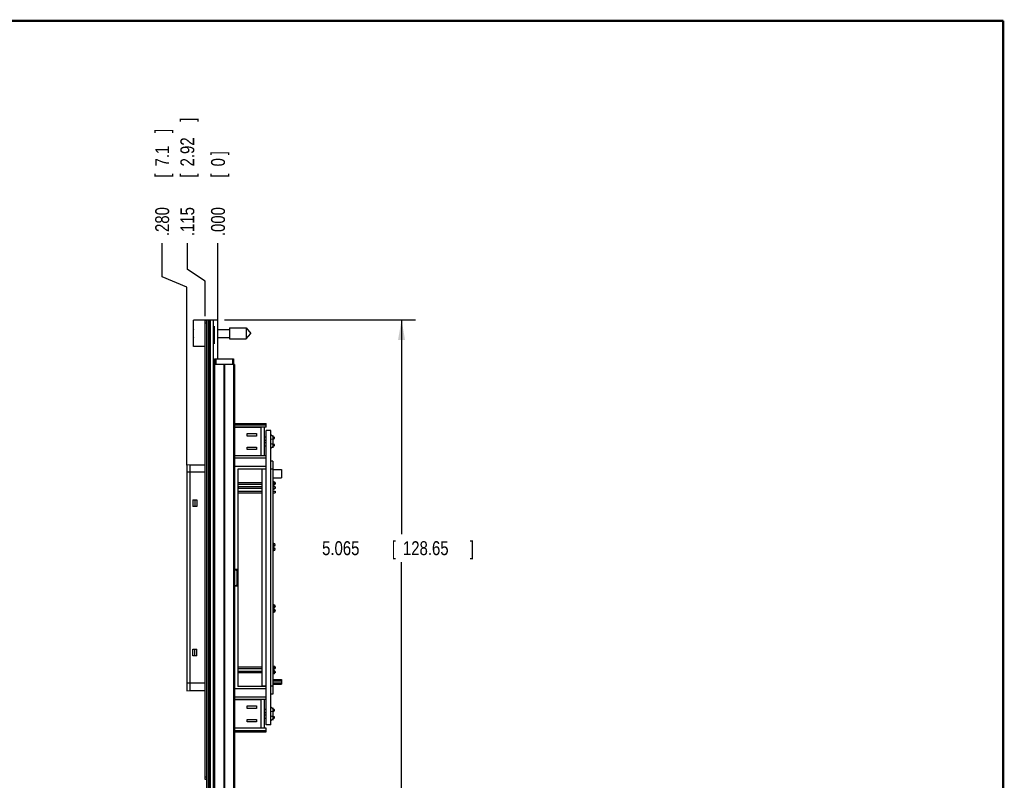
# Model space of a CAD drawing. Header units: inches. Extents: x 0.2 to 16.8, y 0.1 to 10.8.
# Tile 11 of 11: x 7.9 to 16.8, y 4 to 10.8. Entities that reach past the tile are written whole.
import ezdxf

# ---------------------------------------------------------------- set-up
doc = ezdxf.new("R2010")
doc.units = ezdxf.units.IN
doc.header["$LTSCALE"] = 0.935
doc.header["$MEASUREMENT"] = 0
doc.layers.get('0').update_dxf_attribs({"linetype": 'CONTINUOUS'})
doc.layers.add('5_ALL_CURVES', color=7, linetype='CONTINUOUS')
doc.layers.add('DIMENSIONS', color=7, linetype='CONTINUOUS')
doc.styles.get("Standard").update_dxf_attribs({"font": 'txt', "width": 0.8})
doc.dimstyles.new('DIMSTYLE_1', dxfattribs={"dimtxt": 0.125, "dimasz": 0.18, "dimexe": 0.18, "dimexo": 0.0625, "dimgap": 0.09, "dimtad": 0, "dimtih": 1, "dimtoh": 1, "dimdec": 3, "dimzin": 4, "dimdsep": 46, "dimtxsty": 'STANDARD', "dimblk": '_FILLED', "dimblk1": '_FILLED', "dimblk2": '_FILLED', "dimcen": 0.09, "dimadec": 0, "dimazin": 0, "dimtp": 0.001, "dimtm": 0.001, "dimtfac": 1, "dimtdec": 3, "dimtofl": 0, "dimtmove": 0, "dimatfit": 3, "dimldrblk": '_FILLED', "dimfxl": 1, "dimtolj": 1, "dimtzin": 4, "dimarcsym": 0})
doc.dimstyles.new('DIMSTYLE_2', dxfattribs={"dimtxt": 0.125, "dimasz": 0.18, "dimexe": 0.18, "dimexo": 0.0625, "dimgap": 0.09, "dimtad": 0, "dimtih": 1, "dimtoh": 1, "dimdec": 3, "dimzin": 4, "dimdsep": 46, "dimtxsty": 'STANDARD', "dimblk": '_FILLED', "dimblk1": '_FILLED', "dimblk2": '_FILLED', "dimcen": 0.09, "dimadec": 0, "dimazin": 0, "dimtp": 0.001, "dimtm": 0.001, "dimtfac": 1, "dimtdec": 3, "dimtofl": 0, "dimtmove": 0, "dimatfit": 3, "dimldrblk": '_FILLED', "dimfxl": 1, "dimtolj": 1, "dimtzin": 4, "dimarcsym": 0})

# ---------------------------------------------------------------- blocks, each defined once
blk = doc.blocks.new('_FILLED')
at = {"color": 0, "linetype": 'BYBLOCK'}
blk.add_solid([(0, 0), (-1, 0.174), (-1, -0.174)], dxfattribs=at)
blk = doc.blocks.new('*D12')
at = {"layer": 'DIMENSIONS', "color": 2, "linetype": 'CONTINUOUS'}
for p, q in [((9.7667, 8.0783), (11.4802, 8.0783)), ((11.3552, 8.0783), (11.3552, 6.1561)), ((11.3552, 3.0133), (11.3552, 5.9061)), ((9.7717, 3.0133), (11.4802, 3.0133))]:
    blk.add_line(p, q, dxfattribs=at)
at = {"layer": 'DIMENSIONS', "color": 2, "linetype": 'CONTINUOUS', "xscale": 0.18, "yscale": 0.18, "zscale": 0.18}
for p, rotation in [((11.3552, 8.0783), 90), ((11.3552, 3.0133), 270)]:
    blk.add_blockref('_FILLED', p, dxfattribs=dict(at, rotation=rotation))
at = {"layer": 'DIMENSIONS', "color": 2, "linetype": 'CONTINUOUS', "width": 0.8}
for s, p in [('5.065', (10.6427, 5.9686)), ('[', (11.2677, 5.9686)), ('128.65', (11.3677, 5.9686)), (']', (11.9677, 5.9686))]:
    blk.add_text(s, height=0.125, dxfattribs=at).set_placement(p)
blk = doc.blocks.new('*D13')
at = {"layer": 'DIMENSIONS', "color": 2, "linetype": 'CONTINUOUS'}
for p, q in [((9.4343, 8.5296), (9.4343, 8.7658)), ((9.5942, 8.4259), (9.4343, 8.5296)), ((9.5942, 8.1108), (9.5942, 8.4259))]:
    blk.add_line(p, q, dxfattribs=at)
at = {"layer": 'DIMENSIONS', "color": 2, "linetype": 'CONTINUOUS', "width": 0.8}
for s, p in [(']', (9.4968, 9.8533)), ('2.92', (9.4968, 9.4533)), ('[', (9.4968, 9.3533)), ('.115', (9.4968, 8.8283))]:
    blk.add_text(s, height=0.125, rotation=90, dxfattribs=at).set_placement(p)
blk = doc.blocks.new('*D14')
at = {"layer": 'DIMENSIONS', "color": 2, "linetype": 'CONTINUOUS'}
for p, q in [((9.2085, 8.4625), (9.2085, 8.7658)), ((9.4297, 8.3709), (9.2085, 8.4625)), ((9.4297, 6.7751), (9.4297, 8.3709))]:
    blk.add_line(p, q, dxfattribs=at)
at = {"layer": 'DIMENSIONS', "color": 2, "linetype": 'CONTINUOUS', "width": 0.8}
for s, p in [(']', (9.271, 9.7533)), ('7.1', (9.271, 9.4533)), ('[', (9.271, 9.3533)), ('.280', (9.271, 8.8283))]:
    blk.add_text(s, height=0.125, rotation=90, dxfattribs=at).set_placement(p)
blk = doc.blocks.new('*D15')
at = {"layer": 'DIMENSIONS', "color": 2, "linetype": 'CONTINUOUS'}
blk.add_line((9.7092, 7.9491), (9.7092, 8.7658), dxfattribs=at)
at = {"layer": 'DIMENSIONS', "color": 2, "linetype": 'CONTINUOUS', "width": 0.8}
for s, p in [(']', (9.7717, 9.5533)), ('0', (9.7717, 9.4533)), ('[', (9.7717, 9.3533)), ('.000', (9.7717, 8.8283))]:
    blk.add_text(s, height=0.125, rotation=90, dxfattribs=at).set_placement(p)

msp = doc.modelspace()

# ---------------------------------------------------------------- linework, layer by layer
at = {"color": 7, "linetype": 'CONTINUOUS'}
for p, q in [((9.4892, 7.8378), (9.4892, 8.0748)), ((9.6092, 8.0748), (9.4892, 8.0748)), ((9.5942, 3.9583), (9.5942, 8.0683)), ((9.6092, 8.0683), (9.5942, 8.0683)), ((9.6092, 8.0483), (9.5942, 8.0483)), ((9.6092, 3.6353), (9.6092, 8.0783)), ((9.6092, 8.0783), (9.7092, 8.0783)), ((9.6212, 8.0783), (9.6212, 3.6353)), ((9.6272, 8.0783), (9.6272, 3.6353)), ((9.6392, 8.0783), (9.6392, 3.6353)), ((9.6684, 3.6353), (9.6684, 8.0783)), ((9.7042, 8.0783), (9.7042, 7.7283)), ((9.7092, 7.7283), (9.7092, 8.0783)), ((9.4892, 7.97), (9.4871, 7.97)), ((9.6781, 7.8625), (9.6781, 8.0215)), ((9.7092, 7.9913), (9.8129, 7.9913)), ((9.8129, 8.0055), (9.8129, 7.907)), ((9.8129, 8.0055), (9.961, 8.0055)), ((9.961, 8.0055), (9.961, 7.907)), ((9.961, 8.0055), (10.0023, 7.9563)), ((9.961, 7.907), (10.0023, 7.9563)), ((9.4871, 7.9425), (9.4892, 7.9425)), ((9.7092, 7.9212), (9.8129, 7.9212)), ((9.8129, 7.907), (9.961, 7.907)), ((9.5942, 7.8378), (9.4892, 7.8378)), ((9.6792, 7.7283), (9.6792, 7.6783)), ((9.6792, 7.7283), (9.8492, 7.7283)), ((9.6892, 7.7283), (9.6892, 7.6783)), ((9.7092, 7.7438), (9.7042, 7.7438)), ((9.8392, 7.7283), (9.8392, 7.6783)), ((9.8492, 7.7283), (9.8492, 7.6783)), ((9.6702, 7.6783), (9.6702, 3.6783)), ((9.8582, 7.6783), (9.6702, 7.6783)), ((9.6792, 7.6783), (9.6792, 3.6783)), ((9.7611, 7.6783), (9.7611, 3.6783)), ((9.7673, 7.6783), (9.7673, 3.6783)), ((9.8493, 7.6783), (9.8493, 3.6783)), ((9.8582, 7.6783), (9.8582, 3.6783)), ((9.8582, 7.1483), (10.1423, 7.1483)), ((9.8582, 7.1364), (10.1423, 7.1364)), ((10.1423, 7.1148), (9.8582, 7.1148)), ((10.095, 7.1128), (9.8582, 7.1128)), ((10.095, 6.8609), (10.095, 7.1128)), ((10.1226, 7.1148), (10.1226, 6.8589)), ((10.1423, 7.1148), (10.1423, 7.1483)), ((10.1423, 4.4464), (10.1423, 7.0864)), ((10.1823, 7.0864), (10.1423, 7.0864)), ((10.1823, 4.4464), (10.1823, 7.0864)), ((9.971, 7.0361), (9.971, 7.0577)), ((9.971, 7.0577), (10.0557, 7.0577)), ((10.0557, 7.0361), (9.971, 7.0361)), ((10.0557, 7.0577), (10.0557, 7.0361)), ((10.1226, 7.0282), (10.1423, 7.0282)), ((10.1423, 6.9967), (10.1226, 6.9967)), ((10.1226, 6.977), (10.1423, 6.977)), ((10.2113, 7.0121), (10.1823, 7.0044)), ((10.1853, 7.0461), (10.2137, 7.0262)), ((9.971, 6.916), (9.971, 6.9376)), ((9.971, 6.9376), (10.0557, 6.9376)), ((10.0557, 6.916), (9.971, 6.916)), ((10.0557, 6.9376), (10.0557, 6.916)), ((10.1423, 6.9455), (10.1226, 6.9455)), ((10.1823, 6.9693), (10.2113, 6.9615)), ((10.2137, 6.9475), (10.1853, 6.9276)), ((9.8582, 6.8609), (10.095, 6.8609)), ((10.1423, 6.8589), (9.8582, 6.8589)), ((10.1423, 6.8372), (9.8582, 6.8372)), ((10.2013, 6.8097), (10.1823, 6.8097)), ((10.2013, 6.8097), (10.2013, 4.7231)), ((9.4297, 6.7815), (9.4297, 4.7512)), ((9.4297, 6.7815), (9.4572, 6.7776)), ((9.5942, 6.7126), (9.4297, 6.7126)), ((9.4572, 6.7776), (9.4572, 4.7551)), ((9.4572, 6.7776), (9.5942, 6.7776)), ((10.1423, 6.7624), (9.8582, 6.7624)), ((9.8864, 6.7408), (9.8864, 4.792)), ((10.1423, 6.7408), (9.8864, 6.7408)), ((10.1029, 6.74), (10.1029, 4.7927)), ((10.1423, 6.74), (10.1029, 6.74)), ((10.2013, 6.74), (10.1823, 6.74)), ((10.2013, 6.7378), (10.2801, 6.7378)), ((10.2801, 6.7378), (10.2801, 6.6611)), ((10.2013, 6.6611), (10.2801, 6.6611)), ((10.2013, 6.6256), (10.2092, 6.6256)), ((10.2092, 6.6256), (10.2092, 6.6)), ((9.8864, 6.6197), (10.1029, 6.6197)), ((9.8864, 6.6059), (10.1029, 6.6059)), ((10.1029, 6.5803), (9.8864, 6.5803)), ((10.1029, 6.5666), (9.8864, 6.5666)), ((9.8864, 6.541), (10.1029, 6.541)), ((9.8911, 6.5803), (9.8911, 6.5666)), ((10.2013, 6.6), (10.2092, 6.6)), ((10.2013, 6.5862), (10.2092, 6.5862)), ((10.221, 6.5803), (10.2013, 6.5803)), ((10.221, 6.5666), (10.2013, 6.5666)), ((10.2013, 6.5607), (10.2092, 6.5607)), ((10.2013, 6.541), (10.221, 6.541)), ((10.2092, 6.5862), (10.2092, 6.5803)), ((10.2092, 6.5666), (10.2092, 6.5607)), ((10.2192, 6.6197), (10.221, 6.6197)), ((10.2192, 6.6059), (10.221, 6.6059)), ((10.221, 6.6197), (10.221, 6.6059)), ((10.221, 6.5803), (10.221, 6.5666)), ((10.221, 6.541), (10.221, 6.5272)), ((9.4848, 6.4652), (9.4848, 6.4061)), ((9.4848, 6.4652), (9.5183, 6.4652)), ((9.5025, 6.4652), (9.5025, 6.4061)), ((9.5183, 6.4652), (9.5183, 6.4061)), ((9.8864, 6.5272), (10.1029, 6.5272)), ((10.2013, 6.5272), (10.221, 6.5272)), ((9.5183, 6.4061), (9.4848, 6.4061)), ((10.2013, 6.0744), (10.2092, 6.0744)), ((10.2013, 6.0488), (10.2092, 6.0488)), ((10.2013, 6.0351), (10.2092, 6.0351)), ((10.2013, 6.0095), (10.2092, 6.0095)), ((10.2092, 6.0744), (10.2092, 6.0488)), ((10.2092, 6.0351), (10.2092, 6.0095)), ((10.221, 6.0626), (10.221, 6.0607)), ((10.221, 6.0233), (10.221, 6.0213)), ((9.8864, 5.8412), (9.8582, 5.8412)), ((9.8706, 5.8353), (9.8582, 5.8353)), ((9.8824, 5.7093), (9.8824, 5.8235)), ((9.8582, 5.6975), (9.8706, 5.6975)), ((9.8864, 5.6916), (9.8582, 5.6916)), ((10.2013, 5.5233), (10.2092, 5.5233)), ((10.2013, 5.4977), (10.2092, 5.4977)), ((10.2013, 5.4839), (10.2092, 5.4839)), ((10.2092, 5.5233), (10.2092, 5.4977)), ((10.2092, 5.4839), (10.2092, 5.4583)), ((10.221, 5.5114), (10.221, 5.5095)), ((10.2013, 5.4583), (10.2092, 5.4583)), ((10.221, 5.4721), (10.221, 5.4701)), ((9.4848, 5.1266), (9.5183, 5.1266)), ((9.4848, 5.0675), (9.4848, 5.1266)), ((9.5025, 5.0675), (9.5025, 5.1266)), ((9.5183, 5.0675), (9.5183, 5.1266)), ((9.5183, 5.0675), (9.4848, 5.0675)), ((9.8864, 4.9662), (10.1029, 4.9662)), ((9.8864, 4.9524), (10.1029, 4.9524)), ((10.2013, 4.9721), (10.2092, 4.9721)), ((10.2013, 4.9465), (10.2092, 4.9465)), ((10.2092, 4.9721), (10.2092, 4.9465)), ((10.2192, 4.9662), (10.221, 4.9662)), ((10.2192, 4.9524), (10.221, 4.9524)), ((10.221, 4.9662), (10.221, 4.9524)), ((10.1029, 4.9268), (9.8864, 4.9268)), ((10.1029, 4.913), (9.8864, 4.913)), ((9.8911, 4.9268), (9.8911, 4.913)), ((10.2013, 4.9327), (10.2092, 4.9327)), ((10.221, 4.9268), (10.2013, 4.9268)), ((10.221, 4.913), (10.2013, 4.913)), ((10.2013, 4.9071), (10.2092, 4.9071)), ((10.2092, 4.9327), (10.2092, 4.9268)), ((10.2092, 4.913), (10.2092, 4.9071)), ((10.221, 4.9268), (10.221, 4.913)), ((9.5942, 4.8201), (9.4297, 4.8201)), ((10.1423, 4.7703), (9.8582, 4.7703)), ((10.1423, 4.792), (9.8864, 4.792)), ((10.1423, 4.7927), (10.1029, 4.7927)), ((10.2013, 4.7927), (10.1823, 4.7927)), ((10.2013, 4.8549), (10.2801, 4.8549)), ((10.2013, 4.8416), (10.2801, 4.8416)), ((10.2013, 4.825), (10.2801, 4.825)), ((10.2013, 4.8116), (10.2801, 4.8116)), ((10.2801, 4.8549), (10.2801, 4.8116)), ((9.4297, 4.7512), (9.4572, 4.7551)), ((9.4572, 4.7551), (9.5942, 4.7551)), ((10.1423, 4.6955), (9.8582, 4.6955)), ((10.2013, 4.7231), (10.1823, 4.7231)), ((10.1423, 4.6738), (9.8582, 4.6738)), ((10.095, 4.6719), (9.8582, 4.6719)), ((9.971, 4.6168), (10.0557, 4.6168)), ((9.971, 4.5951), (9.971, 4.6168)), ((10.0557, 4.5951), (9.971, 4.5951)), ((10.0557, 4.6168), (10.0557, 4.5951)), ((10.095, 4.4199), (10.095, 4.6719)), ((10.1226, 4.6738), (10.1226, 4.4179)), ((10.1853, 4.6051), (10.2137, 4.5853)), ((10.1226, 4.5872), (10.1423, 4.5872)), ((10.1423, 4.5557), (10.1226, 4.5557)), ((10.1226, 4.5361), (10.1423, 4.5361)), ((10.1423, 4.5046), (10.1226, 4.5046)), ((10.2113, 4.5712), (10.1823, 4.5634)), ((10.1823, 4.5284), (10.2113, 4.5206)), ((10.2137, 4.5065), (10.1853, 4.4867)), ((9.8582, 4.4199), (10.095, 4.4199)), ((10.1423, 4.4179), (9.8582, 4.4179)), ((9.971, 4.4967), (10.0557, 4.4967)), ((9.971, 4.475), (9.971, 4.4967)), ((10.0557, 4.475), (9.971, 4.475)), ((10.0557, 4.4967), (10.0557, 4.475)), ((10.1823, 4.4464), (10.1423, 4.4464)), ((10.1423, 4.3845), (10.1423, 4.4179)), ((9.8582, 4.3963), (10.1423, 4.3963)), ((9.8582, 4.3845), (10.1423, 4.3845)), ((9.6092, 3.9783), (9.5942, 3.9783)), ((9.6092, 3.9583), (9.5942, 3.9583))]:
    msp.add_line(p, q, dxfattribs=at)
at = {"color": 7, "linetype": 'CONTINUOUS', "const_width": 0.02}
for points in [[(16.75, 10.7586), (0.25, 10.7586)], [(16.75, 0.2586), (16.75, 10.7586)]]:
    msp.add_lwpolyline(points, dxfattribs=at)
at = {"color": 7, "linetype": 'CONTINUOUS'}
for centre, radius, start, end in [((9.7995, 7.9563), 0.3127, 172.94319, 177.47432), ((9.7995, 7.9563), 0.3127, 182.52568, 187.0613), ((10.1797, 7.038), 0.00984, 55, 74.57222), ((10.2092, 7.0197), 0.00787, 285, 55), ((10.1797, 6.9357), 0.00984, 285.42778, 305), ((10.2092, 6.9539), 0.00787, 305, 75), ((10.2092, 6.6138), 0.0118, 0, 90), ((10.2092, 6.6118), 0.0118, 270, 360), ((10.2092, 6.5744), 0.0118, 30.63639, 90), ((10.2092, 6.5725), 0.0118, 270, 329.36357), ((10.2092, 6.0626), 0.0118, 0, 90), ((10.2092, 6.0607), 0.0118, 270, 360), ((10.2092, 6.0233), 0.0118, 0, 90), ((10.2092, 6.0213), 0.0118, 270, 360), ((9.8706, 5.8235), 0.0118, 0, 90), ((9.8706, 5.7093), 0.0118, 270, 360), ((10.2092, 5.5114), 0.0118, 0, 90), ((10.2092, 5.5095), 0.0118, 270, 360), ((10.2092, 5.4721), 0.0118, 0, 90), ((10.2092, 5.4701), 0.0118, 270, 360), ((10.2092, 4.9603), 0.0118, 0, 90), ((10.2092, 4.9583), 0.0118, 270, 360), ((10.2092, 4.9209), 0.0118, 30.63639, 90), ((10.2092, 4.9189), 0.0118, 270, 329.36357), ((10.1797, 4.5971), 0.00984, 55, 74.57222), ((10.2092, 4.5788), 0.00787, 285, 55), ((10.2092, 4.513), 0.00787, 305, 75), ((10.1797, 4.4947), 0.00984, 285.42778, 305)]:
    msp.add_arc(centre, radius, start, end, dxfattribs=at)
at = {"layer": '5_ALL_CURVES', "color": 7, "linetype": 'CONTINUOUS'}
for p, q in [((10.2013, 7.042), (10.2013, 6.9317)), ((10.2013, 4.601), (10.2013, 4.4908))]:
    msp.add_line(p, q, dxfattribs=at)

# ---------------------------------------------------------------- dimensions: what is measured, and where the dimension line sits
at = {"layer": 'DIMENSIONS', "color": 2, "linetype": 'CONTINUOUS'}
for feature_location, offset, dtype, origin, picture, middle in [((9.5942, 8.1108), (-0.1599, 0.655), 0, (9.7092, 7.8866), '*D13', (9.4343, 9.3908)), ((9.4297, 6.7751), (-0.2212, 1.9906), 0, (9.7092, 7.7438), '*D14', (9.2085, 9.3408)), ((9.7092134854, 7.9491223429), (0, 0.8166346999), 1, (9.7092134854, 7.8866223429), '*D15', (9.7092134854, 9.2407570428))]:
    dim = msp.add_ordinate_dim(feature_location=feature_location, offset=offset, dtype=dtype, origin=origin, dimstyle='DIMSTYLE_1', dxfattribs=at)
    dim.commit()
    dim.dimension.update_dxf_attribs({"geometry": picture, "text_midpoint": middle})
dim = msp.add_linear_dim(base=(11.3552, 8.0783), p1=(9.7717, 3.0133), p2=(9.7667, 8.0783), angle=90, dimstyle='DIMSTYLE_2', dxfattribs=at)
dim.commit()
dim.dimension.update_dxf_attribs({"geometry": '*D12', "text_midpoint": (11.3552, 6.0311), "dimtype": 160})

doc.saveas('drawing.dxf')
